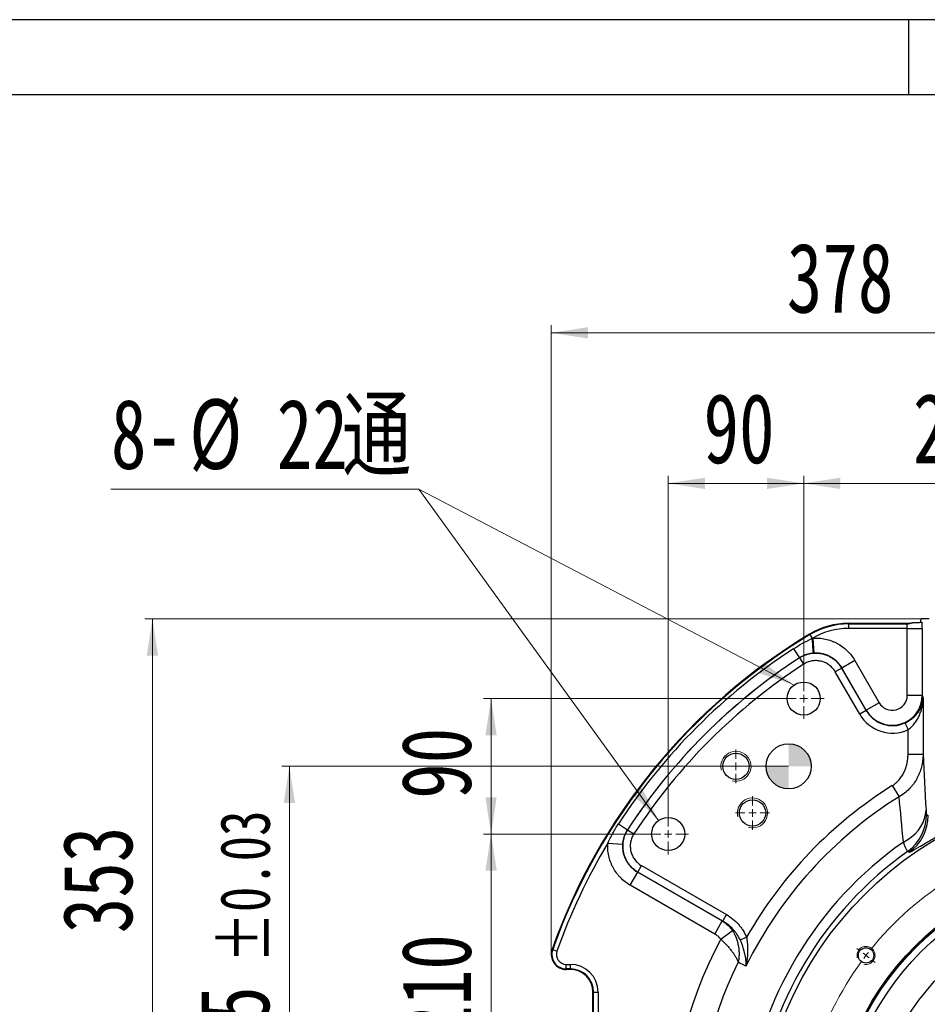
# Model space of a CAD drawing. Header units: millimetres. Extents: x -7 to 844, y 0 to 594.
# Tile 130 of 137: x 460 to 580, y 463 to 594. Entities that reach past the tile are written whole.
import ezdxf

# ---------------------------------------------------------------- set-up
doc = ezdxf.new("R2010")
doc.units = ezdxf.units.MM
doc.styles.add('SLDTEXTSTYLE2', font='HYSWLONGFANGSONG.TTF', dxfattribs={"bigfont": 'bigfont'})
doc.styles.add('SLDTEXTSTYLE3', font='HYSWLONGFANGSONG.TTF')
doc.dimstyles.new('SLDDIMSTYLE11', dxfattribs={"dimtxt": 9.875366, "dimasz": 4.884615, "dimexe": 0, "dimexo": 0.0625, "dimgap": 2.468842, "dimtad": 2, "dimlfac": 5, "dimrnd": 1e-09, "dimzin": 12, "dimdsep": 46, "dimtxsty": 'SLDTEXTSTYLE3', "dimsah": 1, "dimcen": 0.09, "dimadec": 0, "dimazin": 3, "dimtfac": 1, "dimtdec": 3, "dimtofl": 0, "dimtmove": 0, "dimatfit": 3, "dimfxl": 1, "dimfrac": 2, "dimtolj": 1, "dimtzin": 12, "dimarcsym": 0})
doc.dimstyles.new('SLDDIMSTYLE12', dxfattribs={"dimtxt": 9.875366, "dimasz": 4.884615, "dimexe": 0, "dimexo": 0.0625, "dimgap": 2.468842, "dimtad": 2, "dimlfac": 5, "dimrnd": 1e-09, "dimzin": 12, "dimdsep": 46, "dimtxsty": 'SLDTEXTSTYLE3', "dimsah": 1, "dimcen": 0.09, "dimadec": 0, "dimazin": 3, "dimtol": 1, "dimtp": 0.03, "dimtm": 0.03, "dimtfac": 1, "dimtofl": 0, "dimtmove": 0, "dimatfit": 3, "dimfxl": 1, "dimfrac": 2, "dimtolj": 1, "dimarcsym": 0})
doc.dimstyles.new('SLDDIMSTYLE15', dxfattribs={"dimtxt": 9.875366, "dimasz": 4.884615, "dimexe": 0, "dimexo": 0.0625, "dimgap": 2.468842, "dimtad": 0, "dimtih": 1, "dimtoh": 1, "dimlfac": 5, "dimrnd": 1e-09, "dimzin": 12, "dimdsep": 46, "dimtxsty": 'SLDTEXTSTYLE3', "dimblk1": 'NONE', "dimblk2": 'NONE', "dimsah": 1, "dimcen": 0, "dimadec": 0, "dimazin": 3, "dimtfac": 1, "dimtdec": 3, "dimtmove": 0, "dimatfit": 3, "dimldrblk": 'NONE', "dimfxl": 1, "dimfrac": 2, "dimtolj": 1, "dimtzin": 12, "dimarcsym": 0})

# ---------------------------------------------------------------- blocks, each defined once
blk = doc.blocks.new('_D_30')
at = {"color": 7, "linetype": 'Continuous', "lineweight": 18}
for p, q in [((530.52, 469.79), (530.52, 553.39)), ((530.52, 552.39), (606.06, 552.39)), ((606.06, 486.79), (606.06, 553.39))]:
    blk.add_line(p, q, dxfattribs=at)
for points in [[(530.52, 552.39), (535.4, 551.64), (535.4, 553.14)], [(606.06, 552.39), (601.17, 553.14), (601.17, 551.64)]]:
    blk.add_solid(points, dxfattribs=at)
at = {"color": 7, "linetype": 'Continuous', "lineweight": 18, "insert": (561.81, 564.33), "char_height": 9.26, "attachment_point": 1, "style": 'SLDTEXTSTYLE3'}
blk.add_mtext('378', dxfattribs=at)
blk = doc.blocks.new('_D_32')
at = {"color": 7, "linetype": 'Continuous', "lineweight": 18}
for p, q in [((546.06, 488.49), (546.06, 533.39)), ((564.06, 506.49), (564.06, 533.39)), ((546.06, 532.39), (564.06, 532.39))]:
    blk.add_line(p, q, dxfattribs=at)
for points in [[(546.06, 532.39), (550.94, 531.64), (550.94, 533.14)], [(564.06, 532.39), (559.17, 533.14), (559.17, 531.64)]]:
    blk.add_solid(points, dxfattribs=at)
at = {"color": 7, "linetype": 'Continuous', "lineweight": 18, "insert": (550.74, 544.33), "char_height": 9.26, "attachment_point": 1, "style": 'SLDTEXTSTYLE3'}
blk.add_mtext('90', dxfattribs=at)
blk = doc.blocks.new('_D_33')
at = {"color": 7, "linetype": 'Continuous', "lineweight": 18}
for p, q in [((564.06, 506.49), (564.06, 533.39)), ((606.06, 486.79), (606.06, 533.39)), ((564.06, 532.39), (606.06, 532.39))]:
    blk.add_line(p, q, dxfattribs=at)
for points in [[(564.06, 532.39), (568.94, 531.64), (568.94, 533.14)], [(606.06, 532.39), (601.17, 533.14), (601.17, 531.64)]]:
    blk.add_solid(points, dxfattribs=at)
at = {"color": 7, "linetype": 'Continuous', "lineweight": 18, "insert": (578.57, 544.33), "char_height": 9.26, "attachment_point": 1, "style": 'SLDTEXTSTYLE3'}
blk.add_mtext('210', dxfattribs=at)
blk = doc.blocks.new('_D_47')
at = {"color": 7, "linetype": 'Continuous', "lineweight": 18}
for p, q in [((561.36, 503.79), (521.52, 503.79)), ((522.52, 485.79), (522.52, 503.79)), ((543.36, 485.79), (521.52, 485.79))]:
    blk.add_line(p, q, dxfattribs=at)
for points in [[(522.52, 503.79), (521.77, 498.91), (523.27, 498.91)], [(522.52, 485.79), (523.27, 490.68), (521.77, 490.68)]]:
    blk.add_solid(points, dxfattribs=at)
at = {"color": 7, "linetype": 'Continuous', "lineweight": 18, "insert": (510.58, 490.47), "char_height": 9.26, "attachment_point": 1, "rotation": 90, "style": 'SLDTEXTSTYLE3'}
blk.add_mtext('90', dxfattribs=at)
blk = doc.blocks.new('_D_48')
at = {"color": 7, "linetype": 'Continuous', "lineweight": 18}
for p, q in [((543.36, 485.79), (521.52, 485.79)), ((522.52, 443.79), (522.52, 485.79)), ((563.06, 443.79), (521.52, 443.79))]:
    blk.add_line(p, q, dxfattribs=at)
for points in [[(522.52, 485.79), (521.77, 480.91), (523.27, 480.91)], [(522.52, 443.79), (523.27, 448.68), (521.77, 448.68)]]:
    blk.add_solid(points, dxfattribs=at)
at = {"color": 7, "linetype": 'Continuous', "lineweight": 18, "insert": (510.58, 458.31), "char_height": 9.26, "attachment_point": 1, "rotation": 90, "style": 'SLDTEXTSTYLE3'}
blk.add_mtext('210', dxfattribs=at)
blk = doc.blocks.new('_D_51')
at = {"color": 7, "linetype": 'Continuous', "lineweight": 18}
for p, q in [((562.06, 494.79), (494.72, 494.79)), ((495.72, 494.79), (495.72, 443.79)), ((563.06, 443.79), (494.72, 443.79))]:
    blk.add_line(p, q, dxfattribs=at)
for points in [[(495.72, 494.79), (494.97, 489.91), (496.47, 489.91)], [(495.72, 443.79), (496.47, 448.68), (494.97, 448.68)]]:
    blk.add_solid(points, dxfattribs=at)
at = {"color": 7, "linetype": 'Continuous', "lineweight": 18, "attachment_point": 1, "rotation": 90, "style": 'SLDTEXTSTYLE3'}
for s, insert, char_height in [('±0.03', (486.5, 468.67), 6.615), ('255', (483.78, 451.39), 9.26)]:
    blk.add_mtext(s, dxfattribs=dict(at, insert=insert, char_height=char_height))
blk = doc.blocks.new('_D_53')
at = {"color": 7, "linetype": 'Continuous', "lineweight": 18}
for p, q in [((580.73, 514.39), (476.52, 514.39)), ((477.52, 443.79), (477.52, 514.39)), ((563.06, 443.79), (476.52, 443.79))]:
    blk.add_line(p, q, dxfattribs=at)
for points in [[(477.52, 514.39), (476.77, 509.51), (478.27, 509.51)], [(477.52, 443.79), (478.27, 448.68), (476.77, 448.68)]]:
    blk.add_solid(points, dxfattribs=at)
at = {"color": 7, "linetype": 'Continuous', "lineweight": 18, "insert": (465.58, 472.61), "char_height": 9.26, "attachment_point": 1, "rotation": 90, "style": 'SLDTEXTSTYLE3'}
blk.add_mtext('353', dxfattribs=at)
blk = doc.blocks.new('_D_55')
at = {"color": 7, "linetype": 'Continuous', "lineweight": 18}
blk.add_line((512.91, 531.63), (472.01, 531.63), dxfattribs=at)
at = {"color": 7, "linetype": 'Continuous', "lineweight": 18, "char_height": 9.26, "attachment_point": 1}
for s, insert, style in [('通', (502.68, 543.57), 'SLDTEXTSTYLE2'), ('8-', (472.01, 543.57), 'SLDTEXTSTYLE3'), ('%%c', (482.42, 543.57), 'SLDTEXTSTYLE3'), ('22', (494.04, 543.57), 'SLDTEXTSTYLE3')]:
    blk.add_mtext(s, dxfattribs=dict(at, insert=insert, style=style))
blk = doc.blocks.new('_None')
blk = doc.blocks.new('SW_CENTERMARKSYMBOL_10')
at = {"color": 0, "linetype": 'Continuous', "lineweight": 18}
for p, q in [((31.13, 64.38), (31.06, 64.89)), ((36.81, 22.25), (36.81, 64.25)), ((31.26, 63.39), (31.19, 63.88)), ((31.26, 63.39), (31.32, 62.89)), ((48.06, 63.27), (48.2, 63.77)), ((31.39, 62.39), (31.46, 61.88)), ((47.81, 62.3), (47.68, 61.82)), ((47.81, 62.3), (47.94, 62.78)), ((47.55, 61.34), (47.41, 60.83)), ((15.06, 58.92), (14.8, 59.37)), ((15.56, 58.06), (15.31, 58.49)), ((15.56, 58.06), (15.81, 57.62)), ((16.06, 57.19), (16.32, 56.74)), ((62.68, 54.97), (62.37, 54.57)), ((62.68, 54.97), (62.98, 55.36)), ((63.29, 55.76), (63.6, 56.17)), ((62.07, 54.17), (61.75, 53.76)), ((2.3, 47.73), (1.88, 48.05)), ((3.09, 47.12), (2.69, 47.43)), ((3.09, 47.12), (3.49, 46.82)), ((3.88, 46.51), (4.29, 46.2)), ((74.48, 43), (74.93, 43.26)), ((72.75, 42), (72.3, 41.74)), ((73.61, 42.5), (73.18, 42.25)), ((73.61, 42.5), (74.05, 42.75)), ((36.81, 38.85), (36.81, 39.35)), ((36.81, 38.35), (36.81, 38.85)), ((36.81, 38.35), (36.81, 37.85)), ((36.81, 37.85), (36.81, 37.35)), ((-5.21, 32.51), (-5.71, 32.64)), ((-4.25, 32.25), (-4.73, 32.38)), ((-4.25, 32.25), (-3.76, 32.12)), ((-3.28, 31.99), (-2.78, 31.86)), ((21.56, 30.05), (21.13, 30.3)), ((52.05, 30.05), (52.48, 30.3)), ((22, 29.8), (21.56, 30.05)), ((22, 29.8), (22.43, 29.55)), ((22.43, 29.55), (22.86, 29.3)), ((51.18, 29.55), (50.75, 29.3)), ((51.62, 29.8), (51.18, 29.55)), ((51.62, 29.8), (52.05, 30.05)), ((77.95, 26.67), (77.44, 26.6)), ((78.94, 26.8), (78.45, 26.73)), ((78.94, 26.8), (79.44, 26.86)), ((79.93, 26.93), (80.45, 27)), ((35.81, 21.25), (-6.19, 21.25)), ((36.81, 21.25), (36.31, 21.25)), ((36.81, 21.25), (36.81, 21.75)), ((36.81, 21.25), (36.81, 20.75)), ((36.81, 21.25), (37.31, 21.25)), ((37.81, 21.25), (79.81, 21.25)), ((36.81, 20.25), (36.81, -21.75)), ((-5.33, 15.7), (-5.83, 15.64)), ((-5.33, 15.7), (-4.83, 15.77)), ((-4.34, 15.83), (-3.82, 15.9)), ((-6.32, 15.57), (-6.84, 15.5)), ((22.43, 12.95), (22.86, 13.2)), ((51.18, 12.95), (50.75, 13.2)), ((21.56, 12.45), (21.13, 12.2)), ((22, 12.7), (21.56, 12.45)), ((22, 12.7), (22.43, 12.95)), ((51.62, 12.7), (51.18, 12.95)), ((51.62, 12.7), (52.05, 12.45)), ((52.05, 12.45), (52.48, 12.2)), ((76.89, 10.51), (76.39, 10.64)), ((77.86, 10.25), (77.37, 10.38)), ((77.86, 10.25), (78.34, 10.12)), ((78.82, 9.99), (79.33, 9.86)), ((36.81, 4.65), (36.81, 5.15)), ((36.81, 4.15), (36.81, 4.65)), ((36.81, 4.15), (36.81, 3.65)), ((36.81, 3.65), (36.81, 3.15)), ((0, 0), (-0.43, -0.25)), ((0, 0), (0.43, 0.25)), ((0.87, 0.5), (1.32, 0.76)), ((-0.87, -0.5), (-1.32, -0.76)), ((69.73, -4.01), (69.32, -3.7)), ((70.52, -4.62), (70.13, -4.32)), ((70.52, -4.62), (70.92, -4.93)), ((71.32, -5.23), (71.73, -5.55)), ((11.54, -11.67), (11.86, -11.26)), ((10.93, -12.47), (10.63, -12.86)), ((10.93, -12.47), (11.24, -12.07)), ((10.32, -13.26), (10.01, -13.67)), ((57.56, -14.69), (57.3, -14.24)), ((58.06, -15.56), (57.81, -15.12)), ((58.06, -15.56), (58.31, -15.99)), ((58.56, -16.42), (58.82, -16.87)), ((25.81, -19.8), (25.94, -19.32)), ((26.07, -18.84), (26.2, -18.33)), ((42.22, -19.89), (42.16, -19.38)), ((25.55, -20.77), (25.41, -21.27)), ((25.81, -19.8), (25.68, -20.28)), ((42.35, -20.89), (42.29, -20.39)), ((42.35, -20.89), (42.42, -21.38)), ((42.48, -21.88), (42.55, -22.39))]:
    blk.add_line(p, q, dxfattribs=at)
for radius, start, end in [(42.5, 98.8481, 118.6519), (42.5, 97.5, 98.1741), (42.5, 96.8259, 97.5), (42.5, 76.3481, 96.1519), (42.5, 75, 75.6741), (42.5, 74.3259, 75), (42.5, 53.8481, 73.6519), (42.5, 120, 120.6741), (42.5, 119.3259, 120), (42.5, 121.3481, 141.1519), (42.5, 52.5, 53.1741), (42.5, 51.8259, 52.5), (42.5, 31.3481, 51.1519), (42.5, 142.5, 143.1741), (42.5, 141.8259, 142.5), (42.5, 143.8481, 163.6519), (42.5, 30, 30.6741), (42.5, 29.3259, 30), (42.5, 8.8481, 28.6519), (17.1, 93.3506, 146.6494), (17.1, 90, 91.6753), (17.1, 88.3247, 90), (17.1, 33.3506, 86.6494), (42.5, 164.3259, 165), (42.5, 165, 165.6741), (42.5, 166.3481, 186.1519), (17.1, 148.3247, 150), (17.1, 30, 31.6753), (17.1, 153.3506, 206.6494), (17.1, 150, 151.6753), (17.1, 28.3247, 30), (17.1, 333.3506, 26.6494), (42.5, 7.5, 8.1741), (42.5, 6.8259, 7.5), (42.5, 346.3481, 6.1519), (42.5, 186.8259, 187.5), (42.5, 187.5, 188.1741), (42.5, 188.8481, 208.6519), (17.1, 208.3247, 210), (17.1, 330, 331.6753), (17.1, 210, 211.6753), (17.1, 213.3506, 266.6494), (17.1, 273.3506, 326.6494), (17.1, 328.3247, 330), (42.5, 345, 345.6741), (42.5, 323.8481, 343.6519), (42.5, 344.3259, 345), (17.1, 268.3247, 270), (17.1, 270, 271.6753), (42.5, 209.3259, 210), (42.5, 210, 210.6741), (42.5, 211.3481, 231.1519), (42.5, 321.8259, 322.5), (42.5, 322.5, 323.1741), (42.5, 301.3481, 321.1519), (42.5, 231.8259, 232.5), (42.5, 232.5, 233.1741), (42.5, 233.8481, 253.6519), (42.5, 299.3259, 300), (42.5, 300, 300.6741), (42.5, 278.8481, 298.6519), (42.5, 254.3259, 255), (42.5, 255, 255.6741), (42.5, 256.3481, 276.1519), (42.5, 276.8259, 277.5), (42.5, 277.5, 278.1741)]:
    blk.add_arc((36.81, 21.25), radius, start, end, dxfattribs=at)
blk = doc.blocks.new('SW_CENTERMARKSYMBOL_17')
at = {"color": 0, "linetype": 'Continuous', "lineweight": 18}
for p, q in [((0, 1), (0, 2.25)), ((-1, 0), (-2.25, 0)), ((0, 0), (-0.5, 0)), ((0, 0), (0, 0.5)), ((0, 0), (0, -0.5)), ((0, 0), (0.5, 0)), ((1, 0), (2.25, 0)), ((0, -1), (0, -2.25))]:
    blk.add_line(p, q, dxfattribs=at)
blk = doc.blocks.new('SW_CENTERMARKSYMBOL_18')
at = {"color": 0, "linetype": 'Continuous', "lineweight": 18}
for p, q in [((0, 1), (0, 2.25)), ((-1, 0), (-2.25, 0)), ((0, 0), (-0.5, 0)), ((0, 0), (0, 0.5)), ((0, 0), (0, -0.5)), ((0, 0), (0.5, 0)), ((1, 0), (2.25, 0)), ((0, -1), (0, -2.25))]:
    blk.add_line(p, q, dxfattribs=at)
blk = doc.blocks.new('SW_CENTERMARKSYMBOL_23')
at = {"color": 0, "linetype": 'Continuous', "lineweight": 18}
for p, q in [((0, 1), (0, 2.7)), ((-1, 0), (-2.7, 0)), ((0, 0), (-0.5, 0)), ((0, 0), (0, 0.5)), ((0, 0), (0, -0.5)), ((0, 0), (0.5, 0)), ((1, 0), (2.7, 0)), ((0, -1), (0, -2.7))]:
    blk.add_line(p, q, dxfattribs=at)
blk = doc.blocks.new('SW_CENTERMARKSYMBOL_24')
at = {"color": 0, "linetype": 'Continuous', "lineweight": 18}
for p, q in [((0, 1), (0, 2.7)), ((-1, 0), (-2.7, 0)), ((0, 0), (-0.5, 0)), ((0, 0), (0, 0.5)), ((0, 0), (0, -0.5)), ((0, 0), (0.5, 0)), ((1, 0), (2.7, 0)), ((0, -1), (0, -2.7))]:
    blk.add_line(p, q, dxfattribs=at)
blk = doc.blocks.new('SW_DOWELSYMBOL_2')
at = {"linetype": 'Continuous', "lineweight": 0}
h = blk.add_hatch(color=0, dxfattribs=at)
edge = h.paths.add_edge_path(flags=0)
edge.add_arc((0, 0), 3, 0, 90)
edge.add_line((0, 3), (0, 0))
edge.add_line((0, 0), (3, 0))
h = blk.add_hatch(color=0, dxfattribs=at)
edge = h.paths.add_edge_path(flags=0)
edge.add_arc((0, 0), 3, 180, 270)
edge.add_line((0, -3), (0, 0))
edge.add_line((0, 0), (-3, 0))
at = {"color": 0, "linetype": 'Continuous', "lineweight": 0}
blk.add_circle((0, 0), 3, dxfattribs=at)

msp = doc.modelspace()

# ---------------------------------------------------------------- linework, layer by layer
at = {"color": 7, "linetype": 'Continuous', "lineweight": 25}
for p, q in [((841, 594), (0, 594)), ((578, 594), (578, 584)), ((831, 584), (25, 584)), ((579.644463, 514.360452), (579.644463, 514.39157)), ((580.727007, 514.39157), (579.644463, 514.39157)), ((570.001653, 513.79157), (570.001653, 513.707029)), ((570.001653, 513.79157), (577.645682, 513.79157)), ((570.001653, 513.707029), (570.001653, 513.107395)), ((570.001653, 513.707029), (577.730223, 513.707029)), ((577.817848, 513.107395), (570.001653, 513.107395)), ((577.730223, 513.707029), (577.645682, 513.79157)), ((577.817848, 513.107395), (579.81663, 513.107395)), ((577.817848, 504.235337), (577.817848, 513.107395)), ((579.81663, 513.107395), (579.81663, 504.235337)), ((564.894411, 512.290535), (564.850865, 512.362999)), ((564.894411, 512.290535), (565.19759, 511.786015)), ((565.28507, 511.825152), (565.410576, 509.831449)), ((562.694252, 510.403775), (563.480916, 509.195336)), ((563.478117, 509.184867), (563.480916, 509.195336)), ((563.478117, 509.184867), (564.023434, 508.347364)), ((569.121377, 507.833637), (568.255879, 507.333941)), ((569.122615, 507.838805), (569.121377, 507.833637)), ((569.121377, 507.833637), (572.360731, 502.222911)), ((570.85361, 508.838196), (569.122615, 507.838805)), ((572.357075, 502.236556), (569.122615, 507.838805)), ((570.85361, 508.838196), (574.088071, 503.235947)), ((571.495233, 501.723215), (568.255879, 507.333941)), ((577.817848, 504.235337), (579.81663, 504.235337)), ((579.81663, 504.235337), (579.921392, 503.844359)), ((579.921392, 503.844359), (579.921392, 496.383207)), ((574.088071, 503.235947), (572.357075, 502.236556)), ((572.360731, 502.222911), (571.495233, 501.723215)), ((572.360731, 502.222911), (572.357075, 502.236556)), ((577.506016, 500.560601), (577.92261, 499.66111)), ((577.92261, 496.383207), (577.92261, 499.66111)), ((577.92261, 496.383207), (579.921392, 496.383207)), ((575.824392, 492.222364), (576.741582, 490.753091)), ((580.37402, 488.369527), (580.589762, 488.258034)), ((539.444961, 487.154484), (540.6534, 486.36782)), ((540.6534, 486.36782), (540.663869, 486.370619)), ((540.663869, 486.370619), (541.501372, 485.825301)), ((538.023643, 484.564598), (540.017327, 484.438782)), ((578.056964, 483.363139), (577.851214, 483.481718)), ((542.015099, 480.727359), (542.514794, 481.592857)), ((542.514794, 481.592857), (553.799059, 475.077883)), ((541.01054, 478.995126), (542.00993, 480.726121)), ((542.015099, 480.727359), (542.00993, 480.726121)), ((542.00993, 480.726121), (553.245282, 474.239388)), ((553.299364, 474.212385), (542.015099, 480.727359)), ((552.245891, 472.508392), (541.01054, 478.995126)), ((553.299364, 474.212385), (553.799059, 475.077883)), ((552.245891, 472.508392), (553.245282, 474.239388)), ((553.245282, 474.239388), (553.299364, 474.212385)), ((553.027306, 471.815735), (554.582529, 472.966705)), ((555.598837, 471.730253), (556.465114, 472.079213)), ((530.712148, 470.430057), (530.632442, 470.458237)), ((530.712148, 470.430057), (531.277489, 470.230178)), ((532.51806, 468.475746), (533.057166, 468.475746)), ((532.51806, 467.876111), (532.51806, 468.475746)), ((533.057166, 467.876111), (533.057166, 468.475746)), ((533.057166, 467.876111), (532.51806, 467.876111)), ((532.51806, 467.79157), (532.51806, 467.876111)), ((533.057166, 467.79157), (532.51806, 467.79157)), ((533.057166, 467.79157), (533.057166, 467.876111)), ((536.057166, 422.79157), (536.057166, 464.79157)), ((536.141707, 464.79157), (536.057166, 464.79157)), ((536.141707, 464.79157), (536.741341, 464.79157)), ((536.141707, 422.79157), (536.141707, 464.79157)), ((536.741341, 464.79157), (536.741341, 422.79157))]:
    msp.add_line(p, q, dxfattribs=at)
at = {"color": 7, "linetype": 'Continuous', "lineweight": 18}
for p in [(544.768063, 487.574325), (562.786554, 505.587551)]:
    msp.add_line(p, (512.910278, 531.631821), dxfattribs=at)
at = {"color": 7, "linetype": 'Continuous', "lineweight": 25, "flags": 128}
for points in [[(577.299751, 484.725041), (577.874002, 485.044485), (578.401678, 485.415358), (578.875877, 485.832808), (579.290397, 486.291376), (579.639819, 486.785065), (579.91957, 487.307418), (580.125994, 487.851604), (580.25639, 488.410506), (580.309053, 488.976815)], [(556.384829, 468.234296), (555.86819, 468.49203), (555.633691, 468.609015), (555.351552, 468.749768)]]:
    msp.add_lwpolyline(points, dxfattribs=at)
at = {"color": 7, "linetype": 'Continuous', "lineweight": 25}
for centre, radius in [((564.057166, 503.79157), 2.2), ((562.057166, 494.79157), 3), ((555.057166, 494.79157), 1.75), ((606.057166, 443.79157), 48), ((557.257166, 488.59157), 1.75), ((546.057166, 485.79157), 2.2), ((606.057166, 443.79157), 38.4), ((606.057166, 443.79157), 38.3), ((606.057166, 443.79157), 38.22), ((606.057166, 443.79157), 37.3), ((606.057166, 443.79157), 33.3), ((572.339649, 469.663931), 1.02)]:
    msp.add_circle(centre, radius, dxfattribs=at)
for centre, radius, start, end in [((570.001653, 503.79157), 10, 90, 121.00271913), ((570.001653, 503.79157), 9.915459, 90, 121.00271913), ((570.001653, 503.79157), 9.315824, 90, 120.4175491), ((577.72769, 515.707255), 2.000227, 270.07255899, 293.67281464), ((606.057166, 443.79157), 80, 121.00271913, 160.52877937), ((606.057166, 443.79157), 79.915459, 121.00271913, 160.52877937), ((498.670982, 505.979146), 66.779557, 3.30266115, 4.98849936), ((606.057166, 443.79157), 79.48288, 123.06314145, 146.93685855), ((606.057166, 443.79157), 78.040948, 123.06314145, 146.93685855), ((606.057166, 443.79157), 78.033702, 123.06905745, 146.93094255), ((606.057166, 443.79157), 77.034311, 123.06905745, 146.93094255), ((606.057166, 443.79157), 57.092577, 121.97434436, 150.29927125), ((606.057166, 443.79157), 55.360526, 121.97434436, 153.79915889), ((574.369982, 488.373497), 6.004039, 305.43753627, 359.96211044), ((574.585722, 488.262015), 6.004041, 305.32059972, 359.96200658), ((606.057166, 443.79157), 79.315824, 149.0654102, 160.52877937), ((606.057166, 443.79157), 50.025373, 125.08958931, 220.82789627), ((606.057166, 443.79157), 48.691719, 125.39964671, 220.82789627), ((606.057166, 443.79157), 59.979328, 152.14533498, 207.85466502), ((532.51806, 469.79157), 2, 160.52877937, 270), ((532.51806, 469.79157), 1.915459, 160.52877937, 270), ((532.51806, 469.79157), 1.315824, 160.52877937, 270), ((533.057166, 464.79157), 3.684176, 0, 90), ((606.057166, 443.79157), 56.515227, 153.79277516, 206.20722484), ((533.057166, 464.79157), 3.084541, 0, 90), ((533.057166, 464.79157), 3, 0, 90)]:
    msp.add_arc(centre, radius, start, end, dxfattribs=at)
at = {"color": 7, "linetype": 'Continuous', "lineweight": 18}
for centre, radius in [((555.057166, 494.79157), 2), ((557.257166, 488.59157), 2), ((572.339649, 469.663931), 1.2)]:
    msp.add_arc(centre, radius, 255, 195, dxfattribs=at)
at = {"color": 7, "linetype": 'Continuous', "lineweight": 25}
for centre, major_axis, ratio, start_param, end_param in [((579.623511, 514.360452), (0, 0.6), 0.0349207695, 3.9018386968, 4.7123889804), ((578.643854, 514.79218), (2.227304, 0.525222), 0.3823822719, 4.1597893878, 4.5718912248), ((577.727054, 513.107395), (0, 0.6), 0.1513233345, 4.7123889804, 6.2482787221), ((579.725836, 513.107395), (0, 2.6), 0.0349207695, 4.7123889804, 5.0459789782), ((575.816629, 504.244434), (-1.035318, 3.86386), 0.9999593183, 1.8348596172, 4.44832569), ((575.816629, 504.244434), (0.522328, -1.949356), 0.9910202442, 4.9764522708, 7.5899183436), ((575.816629, 504.244434), (1.305821, -4.873391), 0.9910202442, 4.9764522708, 6.4536030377), ((575.816629, 504.244434), (-1.049326, 3.916139), 0.9866103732, 1.8348596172, 3.3120103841)]:
    msp.add_ellipse(centre, major_axis=major_axis, ratio=ratio, start_param=start_param, end_param=end_param, dxfattribs=at)
for points, knots in [([(578.530808, 513.87534), (578.5421, 513.877367), (578.56678, 513.879196), (578.627803, 513.882683), (578.663314, 513.884292), (578.737302, 513.887406), (578.776011, 513.888912), (578.854193, 513.891901), (578.893707, 513.893382), (579.011493, 513.89785), (579.088966, 513.900864), (579.235757, 513.907077), (579.305239, 513.910276), (579.433649, 513.916921), (579.49262, 513.920368), (579.598053, 513.927554), (579.644613, 513.931315), (579.758861, 513.942717), (579.803469, 513.950576), (579.811625, 513.958731)], [0, 0, 0, 0, 0.0625, 0.0625, 0.125, 0.125, 0.1875, 0.1875, 0.25, 0.25, 0.375, 0.375, 0.5, 0.5, 0.625, 0.625, 0.75, 0.75, 1, 1, 1, 1]), ([(562.694252, 510.403775), (563.094298, 510.664195), (563.503433, 510.910674), (564.337841, 511.372679), (564.763022, 511.588303), (565.19759, 511.786015)], [0, 0, 0, 0, 0.5, 0.5, 1, 1, 1, 1]), ([(565.28507, 511.825152), (565.560305, 511.842478), (565.836883, 511.840914), (566.253835, 511.809293), (566.393105, 511.793811), (566.667975, 511.753532), (566.804131, 511.728706), (567.208826, 511.640414), (567.473613, 511.563201), (567.863223, 511.419658), (567.991827, 511.367174), (568.246439, 511.252693), (568.371868, 511.190918), (568.738694, 510.994172), (568.972286, 510.847121), (569.417941, 510.521814), (569.630007, 510.34356), (570.031742, 509.954589), (570.217463, 509.747641), (570.558365, 509.31067), (570.713739, 509.080461), (570.85361, 508.838196)], [0, 0, 0, 0, 0.125, 0.125, 0.1875, 0.1875, 0.25, 0.25, 0.375, 0.375, 0.4375, 0.4375, 0.5, 0.5, 0.625, 0.625, 0.75, 0.75, 0.875, 0.875, 1, 1, 1, 1]), ([(563.478117, 509.184867), (563.706928, 509.333747), (563.947615, 509.457371), (564.326082, 509.60573), (564.455856, 509.649127), (564.717603, 509.722012), (564.849406, 509.751546), (565.247527, 509.819967), (565.516531, 509.838882), (566.06201, 509.82114), (566.329515, 509.784733), (566.722273, 509.690565), (566.85182, 509.65253), (567.1081, 509.562827), (567.23486, 509.511035), (567.602231, 509.338669), (567.833073, 509.200336), (568.104052, 508.998169), (568.157361, 508.956259), (568.26217, 508.869429), (568.313675, 508.824488), (568.463698, 508.686693), (568.558355, 508.590384), (568.826661, 508.288468), (568.98481, 508.070003), (569.121377, 507.833637)], [0, 0, 0, 0, 0.125, 0.125, 0.1875, 0.1875, 0.25, 0.25, 0.375, 0.375, 0.5, 0.5, 0.5625, 0.5625, 0.625, 0.625, 0.75, 0.75, 0.78125, 0.78125, 0.8125, 0.8125, 0.875, 0.875, 1, 1, 1, 1]), ([(565.339628, 509.826343), (565.173442, 509.812944), (565.010061, 509.789665), (564.688352, 509.723727), (564.530027, 509.681066), (564.296172, 509.602151), (564.218828, 509.573352), (564.06536, 509.510616), (563.98919, 509.476639), (563.765015, 509.367995), (563.62049, 509.286323), (563.480916, 509.195336)], [0, 0, 0, 0, 0.25, 0.25, 0.5, 0.5, 0.625, 0.625, 0.75, 0.75, 1, 1, 1, 1]), ([(569.122615, 507.838805), (569.029463, 508.000387), (568.925976, 508.153947), (568.698883, 508.445454), (568.575153, 508.583521), (568.173603, 508.972834), (567.876417, 509.189693), (567.468839, 509.40852), (567.385218, 509.449744), (567.215458, 509.526141), (567.12971, 509.561163), (566.869931, 509.656942), (566.693375, 509.708451), (566.42352, 509.767332), (566.332728, 509.783885), (566.149436, 509.810729), (566.056564, 509.821042), (565.778523, 509.842077), (565.594097, 509.843068), (565.410576, 509.831449)], [0, 0, 0, 0, 0.125, 0.125, 0.25, 0.25, 0.5, 0.5, 0.5625, 0.5625, 0.625, 0.625, 0.75, 0.75, 0.8125, 0.8125, 0.875, 0.875, 1, 1, 1, 1]), ([(568.255879, 507.333941), (568.153495, 507.511275), (568.034923, 507.675188), (567.833741, 507.901722), (567.762762, 507.973985), (567.612762, 508.111844), (567.533706, 508.177363), (567.289842, 508.3594), (567.116714, 508.463198), (566.841175, 508.592528), (566.746098, 508.631388), (566.553871, 508.698687), (566.456701, 508.72722), (566.162103, 508.797853), (565.96145, 508.825147), (565.552291, 508.838394), (565.350519, 508.824163), (565.051906, 508.772763), (564.953048, 508.750581), (564.756728, 508.69585), (564.659395, 508.663267), (564.375543, 508.55189), (564.195033, 508.459096), (564.023434, 508.347364)], [0, 0, 0, 0, 0.125, 0.125, 0.1875, 0.1875, 0.25, 0.25, 0.375, 0.375, 0.4375, 0.4375, 0.5, 0.5, 0.625, 0.625, 0.75, 0.75, 0.8125, 0.8125, 0.875, 0.875, 1, 1, 1, 1]), ([(577.506016, 500.560601), (577.708006, 500.654336), (577.897601, 500.758275), (578.166046, 500.929171), (578.25299, 500.988754), (578.421061, 501.112544), (578.500726, 501.17565), (578.728327, 501.368524), (578.864978, 501.501836), (579.051072, 501.708877), (579.110144, 501.779367), (579.22096, 501.921064), (579.272722, 501.992237), (579.418119, 502.206857), (579.501936, 502.351409), (579.610391, 502.570906), (579.643645, 502.644516), (579.704556, 502.792706), (579.732261, 502.867437), (579.806765, 503.092096), (579.844863, 503.241896), (579.88576, 503.467226), (579.896671, 503.54244), (579.908988, 503.655487), (579.912418, 503.693207), (579.916547, 503.749853), (579.917754, 503.768746), (579.919829, 503.806555), (579.920702, 503.825627), (579.921392, 503.844359)], [0, 0, 0, 0, 0.125, 0.125, 0.1875, 0.1875, 0.25, 0.25, 0.375, 0.375, 0.4375, 0.4375, 0.5, 0.5, 0.625, 0.625, 0.6875, 0.6875, 0.75, 0.75, 0.875, 0.875, 0.9375, 0.9375, 0.96875, 0.96875, 0.984375, 0.984375, 1, 1, 1, 1]), ([(577.92261, 499.66111), (578.103717, 499.786928), (578.268941, 499.92588), (578.498025, 500.150821), (578.571474, 500.228876), (578.711297, 500.388842), (578.777314, 500.470284), (578.965194, 500.718645), (579.076981, 500.889572), (579.228004, 501.153192), (579.275636, 501.242487), (579.364814, 501.421696), (579.40646, 501.511759), (579.52333, 501.783322), (579.590535, 501.966195), (579.706007, 502.3357), (579.754333, 502.522722), (579.832746, 502.898968), (579.862702, 503.087362), (579.894532, 503.370654), (579.902949, 503.465201), (579.912315, 503.607232), (579.914893, 503.65461), (579.918961, 503.749445), (579.920455, 503.79719), (579.921392, 503.844359)], [0, 0, 0, 0, 0.125, 0.125, 0.1875, 0.1875, 0.25, 0.25, 0.375, 0.375, 0.4375, 0.4375, 0.5, 0.5, 0.625, 0.625, 0.75, 0.75, 0.875, 0.875, 0.9375, 0.9375, 0.96875, 0.96875, 1, 1, 1, 1]), ([(575.824392, 492.222364), (575.997903, 492.330677), (576.159982, 492.451546), (576.463878, 492.715534), (576.605675, 492.858676), (576.803952, 493.089226), (576.867849, 493.169031), (576.989585, 493.332187), (577.047414, 493.415468), (577.212278, 493.670147), (577.310728, 493.846357), (577.442306, 494.119697), (577.483472, 494.21232), (577.560482, 494.400551), (577.596314, 494.496192), (577.694798, 494.784204), (577.74895, 494.97875), (577.835606, 495.37262), (577.868103, 495.571945), (577.911652, 495.975328), (577.92261, 496.179405), (577.92261, 496.383207)], [0, 0, 0, 0, 0.125, 0.125, 0.25, 0.25, 0.3125, 0.3125, 0.375, 0.375, 0.5, 0.5, 0.5625, 0.5625, 0.625, 0.625, 0.75, 0.75, 0.875, 0.875, 1, 1, 1, 1]), ([(579.921392, 496.383207), (579.920554, 496.241737), (579.915397, 496.100452), (579.896432, 495.818257), (579.882607, 495.677414), (579.82856, 495.258792), (579.775758, 494.983781), (579.636767, 494.441859), (579.550583, 494.174948), (579.395054, 493.78095), (579.338642, 493.650355), (579.218225, 493.394558), (579.154118, 493.269034), (578.950117, 492.89957), (578.798603, 492.662705), (578.547177, 492.322111), (578.459329, 492.211038), (578.275227, 491.99401), (578.179369, 491.888572), (577.88308, 491.584436), (577.672946, 491.396628), (577.22701, 491.051448), (576.991219, 490.894061), (576.741582, 490.753091)], [0, 0, 0, 0, 0.0625, 0.0625, 0.125, 0.125, 0.25, 0.25, 0.375, 0.375, 0.4375, 0.4375, 0.5, 0.5, 0.625, 0.625, 0.6875, 0.6875, 0.75, 0.75, 0.875, 0.875, 1, 1, 1, 1]), ([(580.309053, 488.976815), (580.318666, 488.789331), (580.328927, 488.641522), (580.342643, 488.511281), (580.345442, 488.48793), (580.351072, 488.447481), (580.353903, 488.430355), (580.362443, 488.388258), (580.368199, 488.372531), (580.37402, 488.369527)], [0, 0, 0, 0, 0.5, 0.5, 0.625, 0.625, 0.75, 0.75, 1, 1, 1, 1]), ([(538.023643, 484.564598), (538.124481, 484.789652), (538.230284, 485.012283), (538.450881, 485.453176), (538.565708, 485.671471), (538.922169, 486.318929), (539.175902, 486.741168), (539.444961, 487.154484)], [0, 0, 0, 0, 0.25, 0.25, 0.5, 0.5, 1, 1, 1, 1]), ([(578.056964, 483.363139), (578.074275, 483.353148), (578.136022, 483.375107), (578.293209, 483.453335), (578.356576, 483.48707), (578.505018, 483.569381), (578.589185, 483.617446), (578.776746, 483.726396), (578.880142, 483.787283), (579.049611, 483.887727), (579.108501, 483.92273), (579.231128, 483.995723), (579.294987, 484.033786), (579.623664, 484.229716), (579.917934, 484.405205), (580.324519, 484.644259), (580.407792, 484.693065), (580.578316, 484.792618), (580.665768, 484.84348), (580.93207, 484.997673), (581.115159, 485.102783), (581.68099, 485.424145), (582.080135, 485.646348), (582.608554, 485.932443), (582.715935, 485.990195), (582.931551, 486.105351), (583.040008, 486.162876), (583.367328, 486.335245), (583.588137, 486.449881), (584.258486, 486.792691), (584.715886, 487.019728), (585.184834, 487.244982)], [0, 0, 0, 0, 0.125, 0.125, 0.1875, 0.1875, 0.25, 0.25, 0.3125, 0.3125, 0.34375, 0.34375, 0.375, 0.375, 0.5, 0.5, 0.53125, 0.53125, 0.5625, 0.5625, 0.625, 0.625, 0.75, 0.75, 0.78125, 0.78125, 0.8125, 0.8125, 0.875, 0.875, 1, 1, 1, 1]), ([(542.015099, 480.727359), (541.778733, 480.863926), (541.559504, 481.02252), (541.255821, 481.292749), (541.158353, 481.388794), (540.974823, 481.589145), (540.888796, 481.693277), (540.647479, 482.017235), (540.50878, 482.248499), (540.277541, 482.742858), (540.188843, 482.997843), (540.094912, 483.390657), (540.070149, 483.523382), (540.03405, 483.792497), (540.022813, 483.928968), (540.010099, 484.334566), (540.028878, 484.603027), (540.086389, 484.936184), (540.09961, 485.002693), (540.129553, 485.135462), (540.146294, 485.201737), (540.201198, 485.3979), (540.24419, 485.525911), (540.391845, 485.901863), (540.514989, 486.141808), (540.663869, 486.370619)], [0, 0, 0, 0, 0.125, 0.125, 0.1875, 0.1875, 0.25, 0.25, 0.375, 0.375, 0.5, 0.5, 0.5625, 0.5625, 0.625, 0.625, 0.75, 0.75, 0.78125, 0.78125, 0.8125, 0.8125, 0.875, 0.875, 1, 1, 1, 1]), ([(540.6534, 486.36782), (540.559088, 486.223146), (540.475357, 486.074042), (540.328141, 485.767285), (540.264658, 485.609631), (540.157895, 485.285594), (540.114521, 485.118363), (540.049844, 484.781334), (540.028259, 484.611037), (540.017327, 484.438782)], [0, 0, 0, 0, 0.25, 0.25, 0.5, 0.5, 0.75, 0.75, 1, 1, 1, 1]), ([(541.501372, 485.825301), (541.38964, 485.653703), (541.297207, 485.473751), (541.186359, 485.191785), (541.154079, 485.095775), (541.099109, 484.899604), (541.076501, 484.799446), (541.024655, 484.499582), (541.010526, 484.298217), (541.020017, 483.993984), (541.028434, 483.891617), (541.055496, 483.689755), (541.074067, 483.5902), (541.144522, 483.29556), (541.211067, 483.104305), (541.384571, 482.733518), (541.488645, 482.560073), (541.669718, 482.317124), (541.734269, 482.239033), (541.87198, 482.088791), (541.945114, 482.016772), (542.172974, 481.814147), (542.33746, 481.695241), (542.514794, 481.592857)], [0, 0, 0, 0, 0.125, 0.125, 0.1875, 0.1875, 0.25, 0.25, 0.375, 0.375, 0.4375, 0.4375, 0.5, 0.5, 0.625, 0.625, 0.75, 0.75, 0.8125, 0.8125, 0.875, 0.875, 1, 1, 1, 1]), ([(541.01054, 478.995126), (540.768099, 479.135098), (540.53827, 479.290283), (540.102822, 479.629855), (539.897205, 479.814245), (539.607249, 480.113108), (539.513457, 480.21673), (539.333274, 480.430417), (539.247418, 480.539806), (539.002233, 480.875415), (538.855227, 481.109041), (538.659192, 481.474189), (538.597941, 481.598365), (538.483769, 481.851723), (538.43067, 481.981411), (538.285721, 482.374181), (538.208307, 482.639994), (538.090643, 483.179292), (538.050395, 483.452776), (538.018579, 483.868898), (538.012765, 484.009123), (538.010969, 484.287834), (538.01493, 484.426536), (538.023643, 484.564598)], [0, 0, 0, 0, 0.125, 0.125, 0.25, 0.25, 0.3125, 0.3125, 0.375, 0.375, 0.5, 0.5, 0.5625, 0.5625, 0.625, 0.625, 0.75, 0.75, 0.875, 0.875, 0.9375, 0.9375, 1, 1, 1, 1]), ([(540.017327, 484.438782), (540.011484, 484.346724), (540.008813, 484.254237), (540.009959, 484.068385), (540.013815, 483.974876), (540.034981, 483.697393), (540.061805, 483.515027), (540.140275, 483.155418), (540.191919, 482.978174), (540.288639, 482.716281), (540.324072, 482.629811), (540.40026, 482.460894), (540.441135, 482.378108), (540.571955, 482.134683), (540.670057, 481.978952), (540.833675, 481.755263), (540.890968, 481.682357), (541.011205, 481.539945), (541.073788, 481.470895), (541.396232, 481.138991), (541.686533, 480.912558), (542.00993, 480.726121)], [0, 0, 0, 0, 0.0625, 0.0625, 0.125, 0.125, 0.25, 0.25, 0.375, 0.375, 0.4375, 0.4375, 0.5, 0.5, 0.625, 0.625, 0.6875, 0.6875, 0.75, 0.75, 1, 1, 1, 1]), ([(577.851214, 483.481718), (577.840771, 483.491868), (577.82102, 483.526148), (577.777722, 483.613165), (577.761005, 483.648121), (577.722984, 483.730041), (577.701652, 483.777074), (577.631512, 483.934657), (577.5764, 484.062011), (577.450118, 484.360446), (577.378948, 484.531528), (577.299751, 484.725041)], [0, 0, 0, 0, 0.25, 0.25, 0.375, 0.375, 0.5, 0.5, 0.75, 0.75, 1, 1, 1, 1]), ([(553.799059, 475.077883), (554.096486, 474.906164), (554.377067, 474.713713), (554.90511, 474.288049), (555.152589, 474.054858), (555.496936, 473.671997), (555.606066, 473.540056), (555.811731, 473.269044), (555.908481, 473.129737), (556.180094, 472.700169), (556.336538, 472.398398), (556.465114, 472.079213)], [0, 0, 0, 0, 0.25, 0.25, 0.5, 0.5, 0.625, 0.625, 0.75, 0.75, 1, 1, 1, 1]), ([(553.245282, 474.239388), (553.514448, 474.080876), (553.760336, 473.895021), (554.09556, 473.576764), (554.201645, 473.464034), (554.402031, 473.224735), (554.496152, 473.098233), (554.582529, 472.966705)], [0, 0, 0, 0, 0.5, 0.5, 0.75, 0.75, 1, 1, 1, 1]), ([(555.598837, 471.730253), (555.482463, 471.995893), (555.342911, 472.246027), (555.103838, 472.601329), (555.019139, 472.716412), (554.840068, 472.940109), (554.745479, 473.048951), (554.448764, 473.364361), (554.236889, 473.556798), (553.787452, 473.909098), (553.549872, 474.068939), (553.299364, 474.212385)], [0, 0, 0, 0, 0.25, 0.25, 0.375, 0.375, 0.5, 0.5, 0.75, 0.75, 1, 1, 1, 1]), ([(553.027306, 471.815735), (552.974755, 471.886744), (552.918208, 471.954959), (552.79905, 472.084244), (552.736516, 472.145296), (552.540529, 472.318262), (552.398795, 472.420113), (552.245891, 472.508392)], [0, 0, 0, 0, 0.25, 0.25, 0.5, 0.5, 1, 1, 1, 1]), ([(554.582529, 472.966705), (554.785433, 472.65774), (554.951536, 472.32774), (555.118665, 471.892055), (555.150027, 471.803737), (555.208613, 471.624731), (555.235715, 471.534364), (555.309812, 471.263743), (555.350023, 471.08279), (555.413248, 470.719874), (555.436257, 470.537911), (555.46533, 470.17299), (555.471347, 469.989176), (555.466087, 469.626236), (555.454896, 469.446767), (555.425501, 469.181637), (555.413606, 469.094005), (555.392652, 468.963853), (555.385149, 468.920687), (555.373122, 468.856293), (555.368985, 468.834888), (555.360453, 468.792199), (555.356012, 468.770695), (555.351552, 468.749768)], [0, 0, 0, 0, 0.25, 0.25, 0.3125, 0.3125, 0.375, 0.375, 0.5, 0.5, 0.625, 0.625, 0.75, 0.75, 0.875, 0.875, 0.9375, 0.9375, 0.96875, 0.96875, 0.984375, 0.984375, 1, 1, 1, 1]), ([(553.027306, 471.815735), (553.312409, 471.56482), (553.577153, 471.30557), (553.885993, 470.972766), (553.946633, 470.905758), (554.065658, 470.770851), (554.123824, 470.703187), (554.292502, 470.501844), (554.398016, 470.368913), (554.596023, 470.105502), (554.688511, 469.975022), (554.86059, 469.716458), (554.94049, 469.587794), (555.084626, 469.336964), (555.149098, 469.214501), (555.234055, 469.035934), (555.260395, 468.977306), (555.296876, 468.890827), (555.308531, 468.862244), (555.325247, 468.819756), (555.330691, 468.805657), (555.341323, 468.77759), (555.346564, 468.763477), (555.351552, 468.749768)], [0, 0, 0, 0, 0.25, 0.25, 0.3125, 0.3125, 0.375, 0.375, 0.5, 0.5, 0.625, 0.625, 0.75, 0.75, 0.875, 0.875, 0.9375, 0.9375, 0.96875, 0.96875, 0.984375, 0.984375, 1, 1, 1, 1]), ([(555.598837, 471.730253), (555.666497, 471.575808), (555.72873, 471.422161), (555.843987, 471.115835), (555.896995, 470.963162), (555.994667, 470.658409), (556.039469, 470.505716), (556.119942, 470.205481), (556.15578, 470.057515), (556.251287, 469.618961), (556.299078, 469.333655), (556.348441, 468.913814), (556.361148, 468.774974), (556.374389, 468.569942), (556.377837, 468.502114), (556.381555, 468.401118), (556.382552, 468.367577), (556.384057, 468.300739), (556.384568, 468.26725), (556.384829, 468.234296)], [0, 0, 0, 0, 0.125, 0.125, 0.25, 0.25, 0.375, 0.375, 0.5, 0.5, 0.75, 0.75, 0.875, 0.875, 0.9375, 0.9375, 0.96875, 0.96875, 1, 1, 1, 1]), ([(556.465114, 472.079213), (556.495611, 471.913203), (556.520234, 471.74753), (556.559755, 471.416613), (556.574637, 471.25137), (556.595861, 470.92117), (556.602186, 470.755812), (556.607032, 470.428804), (556.605592, 470.266798), (556.590815, 469.784607), (556.567123, 469.468208), (556.512771, 468.999749), (556.491456, 468.844449), (556.454909, 468.613925), (556.441963, 468.53747), (556.414542, 468.38531), (556.400008, 468.309308), (556.384829, 468.234296)], [0, 0, 0, 0, 0.125, 0.125, 0.25, 0.25, 0.375, 0.375, 0.5, 0.5, 0.75, 0.75, 0.875, 0.875, 0.9375, 0.9375, 1, 1, 1, 1])]:
    msp.add_open_spline(points, degree=3, knots=knots, dxfattribs=at)
for points in [[(565.19759, 511.786015), (565.226672, 511.799233), (565.255834, 511.812279), (565.28507, 511.825152)], [(565.410576, 509.831449), (565.386913, 509.829951), (565.363261, 509.828249), (565.339628, 509.826343)], [(579.921392, 496.383207), (580.051326, 493.945158), (580.180653, 491.480978), (580.309053, 488.976815)], [(577.299751, 484.725041), (577.10693, 486.75377), (576.921398, 488.76099), (576.741582, 490.753091)]]:
    msp.add_open_spline(points, degree=3, dxfattribs=at)
at = {"color": 7, "linetype": 'Continuous', "lineweight": 18}
for points in [[(562.786554, 505.587551), (558.804545, 508.51463), (558.108869, 507.182369)], [(544.768063, 487.574325), (542.514852, 491.972873), (541.296939, 491.092206)]]:
    msp.add_solid(points, dxfattribs=at)

# ---------------------------------------------------------------- block references
for name, p in [('SW_CENTERMARKSYMBOL_23', (564.057166, 503.79157)), ('SW_CENTERMARKSYMBOL_18', (555.057166, 494.79157)), ('SW_CENTERMARKSYMBOL_17', (557.257166, 488.59157)), ('SW_CENTERMARKSYMBOL_24', (546.057166, 485.79157)), ('SW_CENTERMARKSYMBOL_10', (569.251086, 422.54157))]:
    msp.add_blockref(name, p, dxfattribs=at)
at = {"color": 7, "linetype": 'Continuous', "lineweight": 0}
msp.add_blockref('SW_DOWELSYMBOL_2', (562.057166, 494.79157), dxfattribs=at)

# ---------------------------------------------------------------- dimensions: what is measured, and where the dimension line sits
at = {"color": 7, "linetype": 'Continuous', "lineweight": 18}
dim = msp.add_linear_dim(base=(606.057166, 552.39157), p1=(530.51806, 469.79157), p2=(606.057166, 486.79157), text='378', dimstyle='SLDDIMSTYLE11', dxfattribs=at)
dim.commit()
dim.dimension.update_dxf_attribs({"geometry": '_D_30', "text_midpoint": (568.287613, 552.39157), "dimtype": 160})
dim = msp.add_diameter_dim_2p(p1=(3.286, 2.923341), p2=(0, 0), text='8-<>通', dimstyle='SLDDIMSTYLE15', dxfattribs=at)
dim.commit()
dim.dimension.update_dxf_attribs({"geometry": '_D_55', "text_midpoint": (491.667114, 539.014431), "dimtype": 163})
for base, p1, p2, picture, middle in [((564.057166, 532.39157), (546.057166, 488.49157), (564.057166, 506.49157), '_D_32', (555.057166, 532.39157)), ((606.057166, 532.39157), (564.057166, 506.49157), (606.057166, 486.79157), '_D_33', (585.057166, 532.39157))]:
    dim = msp.add_linear_dim(base=base, p1=p1, p2=p2, dimstyle='SLDDIMSTYLE11', dxfattribs=at)
    dim.commit()
    dim.dimension.update_dxf_attribs({"geometry": picture, "text_midpoint": middle, "dimtype": 160})
for base, p1, p2, dimstyle, picture, middle in [((477.51806, 514.39157), (563.057166, 443.79157), (580.727007, 514.39157), 'SLDDIMSTYLE11', '_D_53', (477.51806, 479.09157)), ((522.51806, 503.79157), (543.357166, 485.79157), (561.357166, 503.79157), 'SLDDIMSTYLE11', '_D_47', (522.51806, 494.79157)), ((495.719839, 443.79157), (562.057166, 494.79157), (563.057166, 443.79157), 'SLDDIMSTYLE12', '_D_51', (495.719839, 469.29157)), ((522.51806, 485.79157), (563.057166, 443.79157), (543.357166, 485.79157), 'SLDDIMSTYLE11', '_D_48', (522.51806, 464.79157))]:
    dim = msp.add_linear_dim(base=base, p1=p1, p2=p2, angle=90, dimstyle=dimstyle, dxfattribs=at)
    dim.commit()
    dim.dimension.update_dxf_attribs({"geometry": picture, "text_midpoint": middle, "dimtype": 160})

doc.saveas('drawing.dxf')
